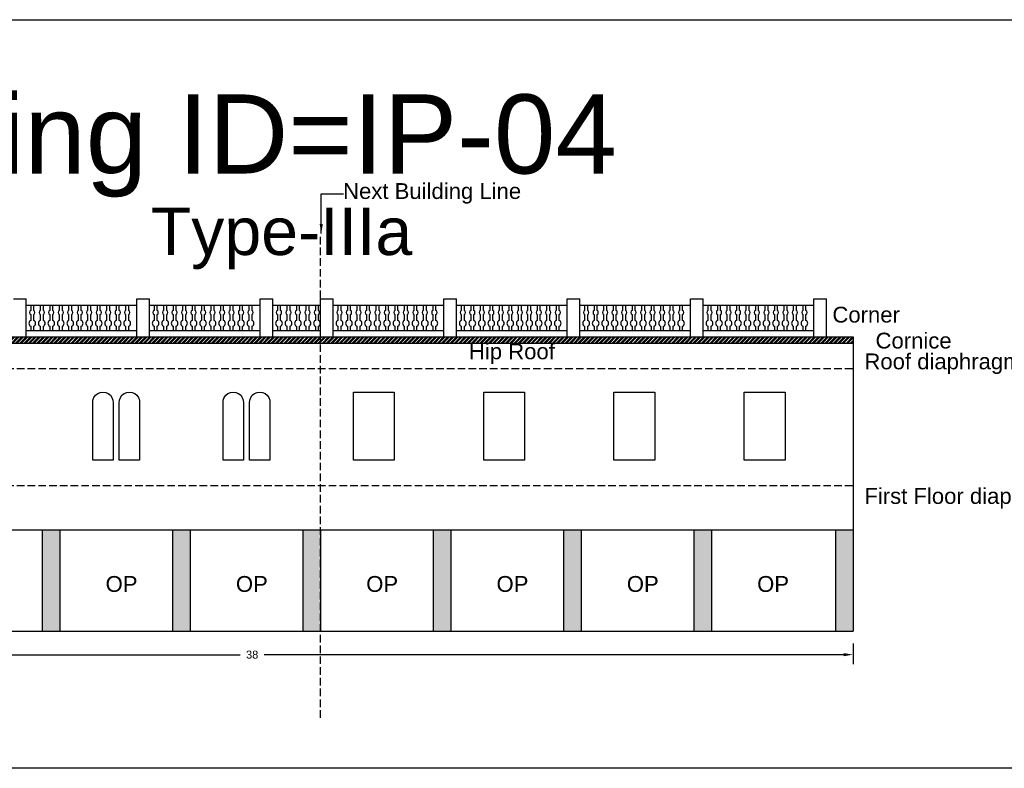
# Model space of a CAD drawing. Header units: metres. Extents: x 3416658 to 3417184, y -6712896 to -6712690.
# Tile 27 of 58: x 3416839 to 3416870, y -6712714 to -6712690. Entities that reach past the tile are written whole.
import ezdxf

# ---------------------------------------------------------------- set-up
doc = ezdxf.new("R2010")
doc.units = ezdxf.units.M
doc.linetypes.add('ACAD_ISO02W100', pattern=[15, 12, -3])
doc.layers.add('Dotted', color=7, linetype='ACAD_ISO02W100', plot=False)
doc.styles.get("Standard").update_dxf_attribs({"font": 'arial.ttf'})
doc.dimstyles.new('ISO-25', dxfattribs={"dimtxt": 0.25, "dimasz": 0.3, "dimexe": 0.3, "dimexo": 0.4, "dimgap": 0.2, "dimtad": 0, "dimdec": 1, "dimdsep": 46, "dimtxsty": 'Standard', "dimcen": 2.5, "dimadec": 0, "dimazin": 0, "dimtfac": 1, "dimtdec": 1, "dimtmove": 0, "dimatfit": 3, "dimfxl": 1, "dimarcsym": 0})

# ---------------------------------------------------------------- blocks, each defined once
blk = doc.blocks.new('*D27')
at = {"color": 0, "lineweight": -2, "transparency": 16777216}
for p, q in [((3416827.363, -6712709.8), (3416827.363, -6712710.448)), ((3416865.363, -6712709.8), (3416865.363, -6712710.448)), ((3416827.663, -6712710.148), (3416845.983, -6712710.148)), ((3416865.063, -6712710.148), (3416846.742, -6712710.148))]:
    blk.add_line(p, q, dxfattribs=at)
at = {"color": 0, "transparency": 16777216}
for points in [[(3416827.663, -6712710.098), (3416827.663, -6712710.198), (3416827.363, -6712710.148)], [(3416865.063, -6712710.098), (3416865.063, -6712710.198), (3416865.363, -6712710.148)]]:
    blk.add_solid(points, dxfattribs=at)
at = {"layer": 'Defpoints', "color": 0, "transparency": 16777216}
for p in [(3416827.363, -6712709.4), (3416865.363, -6712709.4), (3416865.363, -6712710.148)]:
    blk.add_point(p, dxfattribs=at)
at = {"color": 0, "transparency": 16777216, "insert": (3416846.363, -6712710.148), "char_height": 0.25, "attachment_point": 5}
blk.add_mtext('38', dxfattribs=at)

msp = doc.modelspace()

# ---------------------------------------------------------------- hatches: boundary and pattern name
h = msp.add_hatch()
h.set_pattern_fill('ANSI32', color=256, scale=0.01)
h.set_pattern_definition([(45, (24.05577, 0), (-0.067351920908, 0.067351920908), []), (45, (24.10067, 0), (-0.067351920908, 0.067351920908), [])])
h.paths.add_polyline_path([(3416865.363, -6712700.3), (3416865.363, -6712700.1), (3416827.363, -6712700.1), (3416827.363, -6712700.3)])
h = msp.add_hatch(color=256)
h.dxf.hatch_style = 1
h.paths.add_polyline_path([(3416832.044, -6712706.2), (3416831.485, -6712706.2), (3416831.485, -6712709.4), (3416832.044, -6712709.4)])
h.paths.add_polyline_path([(3416836.164, -6712706.2), (3416835.605, -6712706.2), (3416835.605, -6712709.4), (3416836.164, -6712709.4)])
h.paths.add_polyline_path([(3416840.284, -6712706.2), (3416839.725, -6712706.2), (3416839.725, -6712709.4), (3416840.284, -6712709.4)])
h.paths.add_polyline_path([(3416844.404, -6712706.2), (3416843.845, -6712706.2), (3416843.845, -6712709.4), (3416844.404, -6712709.4)])
h.paths.add_polyline_path([(3416848.524, -6712706.2), (3416847.965, -6712706.2), (3416847.965, -6712709.4), (3416848.524, -6712709.4)])
h.paths.add_polyline_path([(3416852.644, -6712706.2), (3416852.085, -6712706.2), (3416852.085, -6712709.4), (3416852.644, -6712709.4)])
h.paths.add_polyline_path([(3416856.764, -6712706.2), (3416856.205, -6712706.2), (3416856.205, -6712709.4), (3416856.764, -6712709.4)])
h.paths.add_polyline_path([(3416860.884, -6712706.2), (3416860.325, -6712706.2), (3416860.325, -6712709.4), (3416860.884, -6712709.4)])
h.paths.add_polyline_path([(3416865.363, -6712706.2), (3416864.803, -6712706.2), (3416864.803, -6712709.4), (3416865.363, -6712709.4)])

# ---------------------------------------------------------------- linework, layer by layer
msp.add_line((3416865.363, -6712700.1), (3416865.363, -6712709.4))
for points in [[(3416809.548, -6712690.082), (3416876.425, -6712690.082), (3416876.425, -6712713.738), (3416809.548, -6712713.738)], [(3416849.562, -6712701.848), (3416850.854, -6712701.848), (3416850.854, -6712704), (3416849.562, -6712704)], [(3416853.683, -6712701.848), (3416854.975, -6712701.848), (3416854.975, -6712704), (3416853.683, -6712704)], [(3416857.803, -6712701.848), (3416859.095, -6712701.848), (3416859.095, -6712704), (3416857.803, -6712704)], [(3416861.923, -6712701.848), (3416863.215, -6712701.848), (3416863.215, -6712704), (3416861.923, -6712704)]]:
    msp.add_lwpolyline(points, close=True)
for points in [[(3416838.813, -6712698.9), (3416839.213, -6712698.9)], [(3416839.213, -6712700.1), (3416839.213, -6712698.9)], [(3416839.213, -6712699.1), (3416842.713, -6712699.1)], [(3416842.713, -6712700.1), (3416842.713, -6712698.9)], [(3416842.713, -6712698.9), (3416843.113, -6712698.9)], [(3416843.113, -6712700.1), (3416843.113, -6712698.9)], [(3416843.113, -6712699.1), (3416846.613, -6712699.1)], [(3416846.613, -6712700.1), (3416846.613, -6712698.9)], [(3416846.613, -6712698.9), (3416847.013, -6712698.9)], [(3416847.013, -6712700.1), (3416847.013, -6712698.9)], [(3416847.013, -6712699.1), (3416848.526, -6712699.1)], [(3416848.526, -6712700.1), (3416848.526, -6712698.9)], [(3416848.526, -6712698.9), (3416848.926, -6712698.9)], [(3416848.926, -6712700.1), (3416848.926, -6712698.9)], [(3416848.926, -6712699.1), (3416852.426, -6712699.1)], [(3416848.926, -6712699.1), (3416850.513, -6712699.1)], [(3416852.426, -6712700.1), (3416852.426, -6712698.9)], [(3416852.426, -6712698.9), (3416852.826, -6712698.9)], [(3416852.826, -6712700.1), (3416852.826, -6712698.9)], [(3416852.826, -6712699.1), (3416856.326, -6712699.1)], [(3416856.326, -6712700.1), (3416856.326, -6712698.9)], [(3416856.326, -6712698.9), (3416856.726, -6712698.9)], [(3416856.726, -6712700.1), (3416856.726, -6712698.9)], [(3416856.726, -6712699.1), (3416860.226, -6712699.1)], [(3416860.226, -6712700.1), (3416860.226, -6712698.9)], [(3416860.226, -6712698.9), (3416860.626, -6712698.9)], [(3416860.626, -6712700.1), (3416860.626, -6712698.9)], [(3416860.626, -6712699.1), (3416864.126, -6712699.1)], [(3416864.126, -6712700.1), (3416864.126, -6712698.9)], [(3416864.126, -6712698.9), (3416864.526, -6712698.9)], [(3416864.526, -6712700.1), (3416864.526, -6712698.9)], [(3416839.213, -6712699.9), (3416842.713, -6712699.9)], [(3416843.113, -6712699.9), (3416846.613, -6712699.9)], [(3416847.013, -6712699.9), (3416848.526, -6712699.9)], [(3416848.926, -6712699.9), (3416852.426, -6712699.9)], [(3416848.926, -6712699.9), (3416850.513, -6712699.9)], [(3416852.826, -6712699.9), (3416856.326, -6712699.9)], [(3416856.726, -6712699.9), (3416860.226, -6712699.9)], [(3416860.626, -6712699.9), (3416864.126, -6712699.9)], [(3416827.363, -6712700.1), (3416865.363, -6712700.1)], [(3416827.363, -6712700.3), (3416865.363, -6712700.3)], [(3416849.562, -6712702.172), (3416849.562, -6712701.848)], [(3416827.363, -6712706.2), (3416865.363, -6712706.2)], [(3416839.725, -6712706.2), (3416839.725, -6712709.4)], [(3416840.284, -6712706.2), (3416840.284, -6712709.4)], [(3416843.845, -6712706.2), (3416843.845, -6712709.4)], [(3416844.404, -6712706.2), (3416844.404, -6712709.4)], [(3416847.965, -6712706.2), (3416847.965, -6712709.4)], [(3416848.524, -6712706.2), (3416848.524, -6712709.4)], [(3416852.085, -6712706.2), (3416852.085, -6712709.4)], [(3416852.644, -6712706.2), (3416852.644, -6712709.4)], [(3416856.205, -6712706.2), (3416856.205, -6712709.4)], [(3416856.764, -6712706.2), (3416856.764, -6712709.4)], [(3416860.325, -6712706.2), (3416860.325, -6712709.4)], [(3416860.884, -6712706.2), (3416860.884, -6712709.4)], [(3416864.803, -6712706.2), (3416864.803, -6712709.4)], [(3416865.363, -6712706.2), (3416865.363, -6712709.4)], [(3416827.363, -6712709.4), (3416865.363, -6712709.4)]]:
    msp.add_lwpolyline(points)
for points in [[(3416839.361, -6712699.1), (3416839.361, -6712699.268, 0.504557), (3416839.361, -6712699.403), (3416839.361, -6712699.583, 0.59952), (3416839.361, -6712699.77), (3416839.361, -6712699.9)], [(3416839.461, -6712699.9), (3416839.461, -6712699.77, 0.59952), (3416839.461, -6712699.583), (3416839.461, -6712699.403, 0.504557), (3416839.461, -6712699.268), (3416839.461, -6712699.1)], [(3416839.661, -6712699.1), (3416839.661, -6712699.268, 0.504557), (3416839.661, -6712699.403), (3416839.661, -6712699.583, 0.59952), (3416839.661, -6712699.77), (3416839.661, -6712699.9)], [(3416839.761, -6712699.9), (3416839.761, -6712699.77, 0.59952), (3416839.761, -6712699.583), (3416839.761, -6712699.403, 0.504557), (3416839.761, -6712699.268), (3416839.761, -6712699.1)], [(3416839.961, -6712699.1), (3416839.961, -6712699.268, 0.504557), (3416839.961, -6712699.403), (3416839.961, -6712699.583, 0.59952), (3416839.961, -6712699.77), (3416839.961, -6712699.9)], [(3416840.061, -6712699.9), (3416840.061, -6712699.77, 0.59952), (3416840.061, -6712699.583), (3416840.061, -6712699.403, 0.504557), (3416840.061, -6712699.268), (3416840.061, -6712699.1)], [(3416840.261, -6712699.1), (3416840.261, -6712699.268, 0.504557), (3416840.261, -6712699.403), (3416840.261, -6712699.583, 0.59952), (3416840.261, -6712699.77), (3416840.261, -6712699.9)], [(3416840.361, -6712699.9), (3416840.361, -6712699.77, 0.59952), (3416840.361, -6712699.583), (3416840.361, -6712699.403, 0.504557), (3416840.361, -6712699.268), (3416840.361, -6712699.1)], [(3416840.561, -6712699.1), (3416840.561, -6712699.268, 0.504557), (3416840.561, -6712699.403), (3416840.561, -6712699.583, 0.59952), (3416840.561, -6712699.77), (3416840.561, -6712699.9)], [(3416840.661, -6712699.9), (3416840.661, -6712699.77, 0.59952), (3416840.661, -6712699.583), (3416840.661, -6712699.403, 0.504557), (3416840.661, -6712699.268), (3416840.661, -6712699.1)], [(3416840.861, -6712699.1), (3416840.861, -6712699.268, 0.504557), (3416840.861, -6712699.403), (3416840.861, -6712699.583, 0.59952), (3416840.861, -6712699.77), (3416840.861, -6712699.9)], [(3416840.961, -6712699.9), (3416840.961, -6712699.77, 0.59952), (3416840.961, -6712699.583), (3416840.961, -6712699.403, 0.504557), (3416840.961, -6712699.268), (3416840.961, -6712699.1)], [(3416841.161, -6712699.1), (3416841.161, -6712699.268, 0.504557), (3416841.161, -6712699.403), (3416841.161, -6712699.583, 0.59952), (3416841.161, -6712699.77), (3416841.161, -6712699.9)], [(3416841.261, -6712699.9), (3416841.261, -6712699.77, 0.59952), (3416841.261, -6712699.583), (3416841.261, -6712699.403, 0.504557), (3416841.261, -6712699.268), (3416841.261, -6712699.1)], [(3416841.461, -6712699.1), (3416841.461, -6712699.268, 0.504557), (3416841.461, -6712699.403), (3416841.461, -6712699.583, 0.59952), (3416841.461, -6712699.77), (3416841.461, -6712699.9)], [(3416841.561, -6712699.9), (3416841.561, -6712699.77, 0.59952), (3416841.561, -6712699.583), (3416841.561, -6712699.403, 0.504557), (3416841.561, -6712699.268), (3416841.561, -6712699.1)], [(3416841.761, -6712699.1), (3416841.761, -6712699.268, 0.504557), (3416841.761, -6712699.403), (3416841.761, -6712699.583, 0.59952), (3416841.761, -6712699.77), (3416841.761, -6712699.9)], [(3416841.861, -6712699.9), (3416841.861, -6712699.77, 0.59952), (3416841.861, -6712699.583), (3416841.861, -6712699.403, 0.504557), (3416841.861, -6712699.268), (3416841.861, -6712699.1)], [(3416842.061, -6712699.1), (3416842.061, -6712699.268, 0.504557), (3416842.061, -6712699.403), (3416842.061, -6712699.583, 0.59952), (3416842.061, -6712699.77), (3416842.061, -6712699.9)], [(3416842.161, -6712699.9), (3416842.161, -6712699.77, 0.59952), (3416842.161, -6712699.583), (3416842.161, -6712699.403, 0.504557), (3416842.161, -6712699.268), (3416842.161, -6712699.1)], [(3416842.361, -6712699.1), (3416842.361, -6712699.268, 0.504557), (3416842.361, -6712699.403), (3416842.361, -6712699.583, 0.59952), (3416842.361, -6712699.77), (3416842.361, -6712699.9)], [(3416842.461, -6712699.9), (3416842.461, -6712699.77, 0.59952), (3416842.461, -6712699.583), (3416842.461, -6712699.403, 0.504557), (3416842.461, -6712699.268), (3416842.461, -6712699.1)], [(3416843.261, -6712699.1), (3416843.261, -6712699.268, 0.504557), (3416843.261, -6712699.403), (3416843.261, -6712699.583, 0.59952), (3416843.261, -6712699.77), (3416843.261, -6712699.9)], [(3416843.361, -6712699.9), (3416843.361, -6712699.77, 0.59952), (3416843.361, -6712699.583), (3416843.361, -6712699.403, 0.504557), (3416843.361, -6712699.268), (3416843.361, -6712699.1)], [(3416843.561, -6712699.1), (3416843.561, -6712699.268, 0.504557), (3416843.561, -6712699.403), (3416843.561, -6712699.583, 0.59952), (3416843.561, -6712699.77), (3416843.561, -6712699.9)], [(3416843.661, -6712699.9), (3416843.661, -6712699.77, 0.59952), (3416843.661, -6712699.583), (3416843.661, -6712699.403, 0.504557), (3416843.661, -6712699.268), (3416843.661, -6712699.1)], [(3416843.861, -6712699.1), (3416843.861, -6712699.268, 0.504557), (3416843.861, -6712699.403), (3416843.861, -6712699.583, 0.59952), (3416843.861, -6712699.77), (3416843.861, -6712699.9)], [(3416843.961, -6712699.9), (3416843.961, -6712699.77, 0.59952), (3416843.961, -6712699.583), (3416843.961, -6712699.403, 0.504557), (3416843.961, -6712699.268), (3416843.961, -6712699.1)], [(3416844.161, -6712699.1), (3416844.161, -6712699.268, 0.504557), (3416844.161, -6712699.403), (3416844.161, -6712699.583, 0.59952), (3416844.161, -6712699.77), (3416844.161, -6712699.9)], [(3416844.261, -6712699.9), (3416844.261, -6712699.77, 0.59952), (3416844.261, -6712699.583), (3416844.261, -6712699.403, 0.504557), (3416844.261, -6712699.268), (3416844.261, -6712699.1)], [(3416844.461, -6712699.1), (3416844.461, -6712699.268, 0.504557), (3416844.461, -6712699.403), (3416844.461, -6712699.583, 0.59952), (3416844.461, -6712699.77), (3416844.461, -6712699.9)], [(3416844.561, -6712699.9), (3416844.561, -6712699.77, 0.59952), (3416844.561, -6712699.583), (3416844.561, -6712699.403, 0.504557), (3416844.561, -6712699.268), (3416844.561, -6712699.1)], [(3416844.761, -6712699.1), (3416844.761, -6712699.268, 0.504557), (3416844.761, -6712699.403), (3416844.761, -6712699.583, 0.59952), (3416844.761, -6712699.77), (3416844.761, -6712699.9)], [(3416844.861, -6712699.9), (3416844.861, -6712699.77, 0.59952), (3416844.861, -6712699.583), (3416844.861, -6712699.403, 0.504557), (3416844.861, -6712699.268), (3416844.861, -6712699.1)], [(3416845.061, -6712699.1), (3416845.061, -6712699.268, 0.504557), (3416845.061, -6712699.403), (3416845.061, -6712699.583, 0.59952), (3416845.061, -6712699.77), (3416845.061, -6712699.9)], [(3416845.161, -6712699.9), (3416845.161, -6712699.77, 0.59952), (3416845.161, -6712699.583), (3416845.161, -6712699.403, 0.504557), (3416845.161, -6712699.268), (3416845.161, -6712699.1)], [(3416845.361, -6712699.1), (3416845.361, -6712699.268, 0.504557), (3416845.361, -6712699.403), (3416845.361, -6712699.583, 0.59952), (3416845.361, -6712699.77), (3416845.361, -6712699.9)], [(3416845.461, -6712699.9), (3416845.461, -6712699.77, 0.59952), (3416845.461, -6712699.583), (3416845.461, -6712699.403, 0.504557), (3416845.461, -6712699.268), (3416845.461, -6712699.1)], [(3416845.661, -6712699.1), (3416845.661, -6712699.268, 0.504557), (3416845.661, -6712699.403), (3416845.661, -6712699.583, 0.59952), (3416845.661, -6712699.77), (3416845.661, -6712699.9)], [(3416845.761, -6712699.9), (3416845.761, -6712699.77, 0.59952), (3416845.761, -6712699.583), (3416845.761, -6712699.403, 0.504557), (3416845.761, -6712699.268), (3416845.761, -6712699.1)], [(3416845.961, -6712699.1), (3416845.961, -6712699.268, 0.504557), (3416845.961, -6712699.403), (3416845.961, -6712699.583, 0.59952), (3416845.961, -6712699.77), (3416845.961, -6712699.9)], [(3416846.061, -6712699.9), (3416846.061, -6712699.77, 0.59952), (3416846.061, -6712699.583), (3416846.061, -6712699.403, 0.504557), (3416846.061, -6712699.268), (3416846.061, -6712699.1)], [(3416846.261, -6712699.1), (3416846.261, -6712699.268, 0.504557), (3416846.261, -6712699.403), (3416846.261, -6712699.583, 0.59952), (3416846.261, -6712699.77), (3416846.261, -6712699.9)], [(3416846.361, -6712699.9), (3416846.361, -6712699.77, 0.59952), (3416846.361, -6712699.583), (3416846.361, -6712699.403, 0.504557), (3416846.361, -6712699.268), (3416846.361, -6712699.1)], [(3416847.161, -6712699.1), (3416847.161, -6712699.268, 0.504557), (3416847.161, -6712699.403), (3416847.161, -6712699.583, 0.59952), (3416847.161, -6712699.77), (3416847.161, -6712699.9)], [(3416847.261, -6712699.9), (3416847.261, -6712699.77, 0.59952), (3416847.261, -6712699.583), (3416847.261, -6712699.403, 0.504557), (3416847.261, -6712699.268), (3416847.261, -6712699.1)], [(3416847.461, -6712699.1), (3416847.461, -6712699.268, 0.504557), (3416847.461, -6712699.403), (3416847.461, -6712699.583, 0.59952), (3416847.461, -6712699.77), (3416847.461, -6712699.9)], [(3416847.561, -6712699.9), (3416847.561, -6712699.77, 0.59952), (3416847.561, -6712699.583), (3416847.561, -6712699.403, 0.504557), (3416847.561, -6712699.268), (3416847.561, -6712699.1)], [(3416847.761, -6712699.1), (3416847.761, -6712699.268, 0.504557), (3416847.761, -6712699.403), (3416847.761, -6712699.583, 0.59952), (3416847.761, -6712699.77), (3416847.761, -6712699.9)], [(3416847.861, -6712699.9), (3416847.861, -6712699.77, 0.59952), (3416847.861, -6712699.583), (3416847.861, -6712699.403, 0.504557), (3416847.861, -6712699.268), (3416847.861, -6712699.1)], [(3416848.061, -6712699.1), (3416848.061, -6712699.268, 0.504557), (3416848.061, -6712699.403), (3416848.061, -6712699.583, 0.59952), (3416848.061, -6712699.77), (3416848.061, -6712699.9)], [(3416848.161, -6712699.9), (3416848.161, -6712699.77, 0.59952), (3416848.161, -6712699.583), (3416848.161, -6712699.403, 0.504557), (3416848.161, -6712699.268), (3416848.161, -6712699.1)], [(3416848.361, -6712699.1), (3416848.361, -6712699.268, 0.504557), (3416848.361, -6712699.403), (3416848.361, -6712699.583, 0.59952), (3416848.361, -6712699.77), (3416848.361, -6712699.9)], [(3416848.461, -6712699.9), (3416848.461, -6712699.77, 0.59952), (3416848.461, -6712699.583), (3416848.461, -6712699.403, 0.504557), (3416848.461, -6712699.268), (3416848.461, -6712699.1)], [(3416849.074, -6712699.1), (3416849.074, -6712699.268, 0.504557), (3416849.074, -6712699.403), (3416849.074, -6712699.583, 0.59952), (3416849.074, -6712699.77), (3416849.074, -6712699.9)], [(3416849.174, -6712699.9), (3416849.174, -6712699.77, 0.59952), (3416849.174, -6712699.583), (3416849.174, -6712699.403, 0.504557), (3416849.174, -6712699.268), (3416849.174, -6712699.1)], [(3416849.374, -6712699.1), (3416849.374, -6712699.268, 0.504557), (3416849.374, -6712699.403), (3416849.374, -6712699.583, 0.59952), (3416849.374, -6712699.77), (3416849.374, -6712699.9)], [(3416849.474, -6712699.9), (3416849.474, -6712699.77, 0.59952), (3416849.474, -6712699.583), (3416849.474, -6712699.403, 0.504557), (3416849.474, -6712699.268), (3416849.474, -6712699.1)], [(3416849.674, -6712699.1), (3416849.674, -6712699.268, 0.504557), (3416849.674, -6712699.403), (3416849.674, -6712699.583, 0.59952), (3416849.674, -6712699.77), (3416849.674, -6712699.9)], [(3416849.774, -6712699.9), (3416849.774, -6712699.77, 0.59952), (3416849.774, -6712699.583), (3416849.774, -6712699.403, 0.504557), (3416849.774, -6712699.268), (3416849.774, -6712699.1)], [(3416849.974, -6712699.1), (3416849.974, -6712699.268, 0.504557), (3416849.974, -6712699.403), (3416849.974, -6712699.583, 0.59952), (3416849.974, -6712699.77), (3416849.974, -6712699.9)], [(3416850.074, -6712699.9), (3416850.074, -6712699.77, 0.59952), (3416850.074, -6712699.583), (3416850.074, -6712699.403, 0.504557), (3416850.074, -6712699.268), (3416850.074, -6712699.1)], [(3416850.274, -6712699.1), (3416850.274, -6712699.268, 0.504557), (3416850.274, -6712699.403), (3416850.274, -6712699.583, 0.59952), (3416850.274, -6712699.77), (3416850.274, -6712699.9)], [(3416850.374, -6712699.9), (3416850.374, -6712699.77, 0.59952), (3416850.374, -6712699.583), (3416850.374, -6712699.403, 0.504557), (3416850.374, -6712699.268), (3416850.374, -6712699.1)], [(3416850.574, -6712699.1), (3416850.574, -6712699.268, 0.504557), (3416850.574, -6712699.403), (3416850.574, -6712699.583, 0.59952), (3416850.574, -6712699.77), (3416850.574, -6712699.9)], [(3416850.674, -6712699.9), (3416850.674, -6712699.77, 0.59952), (3416850.674, -6712699.583), (3416850.674, -6712699.403, 0.504557), (3416850.674, -6712699.268), (3416850.674, -6712699.1)], [(3416850.874, -6712699.1), (3416850.874, -6712699.268, 0.504557), (3416850.874, -6712699.403), (3416850.874, -6712699.583, 0.59952), (3416850.874, -6712699.77), (3416850.874, -6712699.9)], [(3416850.974, -6712699.9), (3416850.974, -6712699.77, 0.59952), (3416850.974, -6712699.583), (3416850.974, -6712699.403, 0.504557), (3416850.974, -6712699.268), (3416850.974, -6712699.1)], [(3416851.174, -6712699.1), (3416851.174, -6712699.268, 0.504557), (3416851.174, -6712699.403), (3416851.174, -6712699.583, 0.59952), (3416851.174, -6712699.77), (3416851.174, -6712699.9)], [(3416851.274, -6712699.9), (3416851.274, -6712699.77, 0.59952), (3416851.274, -6712699.583), (3416851.274, -6712699.403, 0.504557), (3416851.274, -6712699.268), (3416851.274, -6712699.1)], [(3416851.474, -6712699.1), (3416851.474, -6712699.268, 0.504557), (3416851.474, -6712699.403), (3416851.474, -6712699.583, 0.59952), (3416851.474, -6712699.77), (3416851.474, -6712699.9)], [(3416851.574, -6712699.9), (3416851.574, -6712699.77, 0.59952), (3416851.574, -6712699.583), (3416851.574, -6712699.403, 0.504557), (3416851.574, -6712699.268), (3416851.574, -6712699.1)], [(3416851.774, -6712699.1), (3416851.774, -6712699.268, 0.504557), (3416851.774, -6712699.403), (3416851.774, -6712699.583, 0.59952), (3416851.774, -6712699.77), (3416851.774, -6712699.9)], [(3416851.874, -6712699.9), (3416851.874, -6712699.77, 0.59952), (3416851.874, -6712699.583), (3416851.874, -6712699.403, 0.504557), (3416851.874, -6712699.268), (3416851.874, -6712699.1)], [(3416852.074, -6712699.1), (3416852.074, -6712699.268, 0.504557), (3416852.074, -6712699.403), (3416852.074, -6712699.583, 0.59952), (3416852.074, -6712699.77), (3416852.074, -6712699.9)], [(3416852.174, -6712699.9), (3416852.174, -6712699.77, 0.59952), (3416852.174, -6712699.583), (3416852.174, -6712699.403, 0.504557), (3416852.174, -6712699.268), (3416852.174, -6712699.1)], [(3416852.974, -6712699.1), (3416852.974, -6712699.268, 0.504557), (3416852.974, -6712699.403), (3416852.974, -6712699.583, 0.59952), (3416852.974, -6712699.77), (3416852.974, -6712699.9)], [(3416853.074, -6712699.9), (3416853.074, -6712699.77, 0.59952), (3416853.074, -6712699.583), (3416853.074, -6712699.403, 0.504557), (3416853.074, -6712699.268), (3416853.074, -6712699.1)], [(3416853.274, -6712699.1), (3416853.274, -6712699.268, 0.504557), (3416853.274, -6712699.403), (3416853.274, -6712699.583, 0.59952), (3416853.274, -6712699.77), (3416853.274, -6712699.9)], [(3416853.374, -6712699.9), (3416853.374, -6712699.77, 0.59952), (3416853.374, -6712699.583), (3416853.374, -6712699.403, 0.504557), (3416853.374, -6712699.268), (3416853.374, -6712699.1)], [(3416853.574, -6712699.1), (3416853.574, -6712699.268, 0.504557), (3416853.574, -6712699.403), (3416853.574, -6712699.583, 0.59952), (3416853.574, -6712699.77), (3416853.574, -6712699.9)], [(3416853.674, -6712699.9), (3416853.674, -6712699.77, 0.59952), (3416853.674, -6712699.583), (3416853.674, -6712699.403, 0.504557), (3416853.674, -6712699.268), (3416853.674, -6712699.1)], [(3416853.874, -6712699.1), (3416853.874, -6712699.268, 0.504557), (3416853.874, -6712699.403), (3416853.874, -6712699.583, 0.59952), (3416853.874, -6712699.77), (3416853.874, -6712699.9)], [(3416853.974, -6712699.9), (3416853.974, -6712699.77, 0.59952), (3416853.974, -6712699.583), (3416853.974, -6712699.403, 0.504557), (3416853.974, -6712699.268), (3416853.974, -6712699.1)], [(3416854.174, -6712699.1), (3416854.174, -6712699.268, 0.504557), (3416854.174, -6712699.403), (3416854.174, -6712699.583, 0.59952), (3416854.174, -6712699.77), (3416854.174, -6712699.9)], [(3416854.274, -6712699.9), (3416854.274, -6712699.77, 0.59952), (3416854.274, -6712699.583), (3416854.274, -6712699.403, 0.504557), (3416854.274, -6712699.268), (3416854.274, -6712699.1)], [(3416854.474, -6712699.1), (3416854.474, -6712699.268, 0.504557), (3416854.474, -6712699.403), (3416854.474, -6712699.583, 0.59952), (3416854.474, -6712699.77), (3416854.474, -6712699.9)], [(3416854.574, -6712699.9), (3416854.574, -6712699.77, 0.59952), (3416854.574, -6712699.583), (3416854.574, -6712699.403, 0.504557), (3416854.574, -6712699.268), (3416854.574, -6712699.1)], [(3416854.774, -6712699.1), (3416854.774, -6712699.268, 0.504557), (3416854.774, -6712699.403), (3416854.774, -6712699.583, 0.59952), (3416854.774, -6712699.77), (3416854.774, -6712699.9)], [(3416854.874, -6712699.9), (3416854.874, -6712699.77, 0.59952), (3416854.874, -6712699.583), (3416854.874, -6712699.403, 0.504557), (3416854.874, -6712699.268), (3416854.874, -6712699.1)], [(3416855.074, -6712699.1), (3416855.074, -6712699.268, 0.504557), (3416855.074, -6712699.403), (3416855.074, -6712699.583, 0.59952), (3416855.074, -6712699.77), (3416855.074, -6712699.9)], [(3416855.174, -6712699.9), (3416855.174, -6712699.77, 0.59952), (3416855.174, -6712699.583), (3416855.174, -6712699.403, 0.504557), (3416855.174, -6712699.268), (3416855.174, -6712699.1)], [(3416855.374, -6712699.1), (3416855.374, -6712699.268, 0.504557), (3416855.374, -6712699.403), (3416855.374, -6712699.583, 0.59952), (3416855.374, -6712699.77), (3416855.374, -6712699.9)], [(3416855.474, -6712699.9), (3416855.474, -6712699.77, 0.59952), (3416855.474, -6712699.583), (3416855.474, -6712699.403, 0.504557), (3416855.474, -6712699.268), (3416855.474, -6712699.1)], [(3416855.674, -6712699.1), (3416855.674, -6712699.268, 0.504557), (3416855.674, -6712699.403), (3416855.674, -6712699.583, 0.59952), (3416855.674, -6712699.77), (3416855.674, -6712699.9)], [(3416855.774, -6712699.9), (3416855.774, -6712699.77, 0.59952), (3416855.774, -6712699.583), (3416855.774, -6712699.403, 0.504557), (3416855.774, -6712699.268), (3416855.774, -6712699.1)], [(3416855.974, -6712699.1), (3416855.974, -6712699.268, 0.504557), (3416855.974, -6712699.403), (3416855.974, -6712699.583, 0.59952), (3416855.974, -6712699.77), (3416855.974, -6712699.9)], [(3416856.074, -6712699.9), (3416856.074, -6712699.77, 0.59952), (3416856.074, -6712699.583), (3416856.074, -6712699.403, 0.504557), (3416856.074, -6712699.268), (3416856.074, -6712699.1)], [(3416856.874, -6712699.1), (3416856.874, -6712699.268, 0.504557), (3416856.874, -6712699.403), (3416856.874, -6712699.583, 0.59952), (3416856.874, -6712699.77), (3416856.874, -6712699.9)], [(3416856.974, -6712699.9), (3416856.974, -6712699.77, 0.59952), (3416856.974, -6712699.583), (3416856.974, -6712699.403, 0.504557), (3416856.974, -6712699.268), (3416856.974, -6712699.1)], [(3416857.174, -6712699.1), (3416857.174, -6712699.268, 0.504557), (3416857.174, -6712699.403), (3416857.174, -6712699.583, 0.59952), (3416857.174, -6712699.77), (3416857.174, -6712699.9)], [(3416857.274, -6712699.9), (3416857.274, -6712699.77, 0.59952), (3416857.274, -6712699.583), (3416857.274, -6712699.403, 0.504557), (3416857.274, -6712699.268), (3416857.274, -6712699.1)], [(3416857.474, -6712699.1), (3416857.474, -6712699.268, 0.504557), (3416857.474, -6712699.403), (3416857.474, -6712699.583, 0.59952), (3416857.474, -6712699.77), (3416857.474, -6712699.9)], [(3416857.574, -6712699.9), (3416857.574, -6712699.77, 0.59952), (3416857.574, -6712699.583), (3416857.574, -6712699.403, 0.504557), (3416857.574, -6712699.268), (3416857.574, -6712699.1)], [(3416857.774, -6712699.1), (3416857.774, -6712699.268, 0.504557), (3416857.774, -6712699.403), (3416857.774, -6712699.583, 0.59952), (3416857.774, -6712699.77), (3416857.774, -6712699.9)], [(3416857.874, -6712699.9), (3416857.874, -6712699.77, 0.59952), (3416857.874, -6712699.583), (3416857.874, -6712699.403, 0.504557), (3416857.874, -6712699.268), (3416857.874, -6712699.1)], [(3416858.074, -6712699.1), (3416858.074, -6712699.268, 0.504557), (3416858.074, -6712699.403), (3416858.074, -6712699.583, 0.59952), (3416858.074, -6712699.77), (3416858.074, -6712699.9)], [(3416858.174, -6712699.9), (3416858.174, -6712699.77, 0.59952), (3416858.174, -6712699.583), (3416858.174, -6712699.403, 0.504557), (3416858.174, -6712699.268), (3416858.174, -6712699.1)], [(3416858.374, -6712699.1), (3416858.374, -6712699.268, 0.504557), (3416858.374, -6712699.403), (3416858.374, -6712699.583, 0.59952), (3416858.374, -6712699.77), (3416858.374, -6712699.9)], [(3416858.474, -6712699.9), (3416858.474, -6712699.77, 0.59952), (3416858.474, -6712699.583), (3416858.474, -6712699.403, 0.504557), (3416858.474, -6712699.268), (3416858.474, -6712699.1)], [(3416858.674, -6712699.1), (3416858.674, -6712699.268, 0.504557), (3416858.674, -6712699.403), (3416858.674, -6712699.583, 0.59952), (3416858.674, -6712699.77), (3416858.674, -6712699.9)], [(3416858.774, -6712699.9), (3416858.774, -6712699.77, 0.59952), (3416858.774, -6712699.583), (3416858.774, -6712699.403, 0.504557), (3416858.774, -6712699.268), (3416858.774, -6712699.1)], [(3416858.974, -6712699.1), (3416858.974, -6712699.268, 0.504557), (3416858.974, -6712699.403), (3416858.974, -6712699.583, 0.59952), (3416858.974, -6712699.77), (3416858.974, -6712699.9)], [(3416859.074, -6712699.9), (3416859.074, -6712699.77, 0.59952), (3416859.074, -6712699.583), (3416859.074, -6712699.403, 0.504557), (3416859.074, -6712699.268), (3416859.074, -6712699.1)], [(3416859.274, -6712699.1), (3416859.274, -6712699.268, 0.504557), (3416859.274, -6712699.403), (3416859.274, -6712699.583, 0.59952), (3416859.274, -6712699.77), (3416859.274, -6712699.9)], [(3416859.374, -6712699.9), (3416859.374, -6712699.77, 0.59952), (3416859.374, -6712699.583), (3416859.374, -6712699.403, 0.504557), (3416859.374, -6712699.268), (3416859.374, -6712699.1)], [(3416859.574, -6712699.1), (3416859.574, -6712699.268, 0.504557), (3416859.574, -6712699.403), (3416859.574, -6712699.583, 0.59952), (3416859.574, -6712699.77), (3416859.574, -6712699.9)], [(3416859.674, -6712699.9), (3416859.674, -6712699.77, 0.59952), (3416859.674, -6712699.583), (3416859.674, -6712699.403, 0.504557), (3416859.674, -6712699.268), (3416859.674, -6712699.1)], [(3416859.874, -6712699.1), (3416859.874, -6712699.268, 0.504557), (3416859.874, -6712699.403), (3416859.874, -6712699.583, 0.59952), (3416859.874, -6712699.77), (3416859.874, -6712699.9)], [(3416859.974, -6712699.9), (3416859.974, -6712699.77, 0.59952), (3416859.974, -6712699.583), (3416859.974, -6712699.403, 0.504557), (3416859.974, -6712699.268), (3416859.974, -6712699.1)], [(3416860.774, -6712699.1), (3416860.774, -6712699.268, 0.504557), (3416860.774, -6712699.403), (3416860.774, -6712699.583, 0.59952), (3416860.774, -6712699.77), (3416860.774, -6712699.9)], [(3416860.874, -6712699.9), (3416860.874, -6712699.77, 0.59952), (3416860.874, -6712699.583), (3416860.874, -6712699.403, 0.504557), (3416860.874, -6712699.268), (3416860.874, -6712699.1)], [(3416861.074, -6712699.1), (3416861.074, -6712699.268, 0.504557), (3416861.074, -6712699.403), (3416861.074, -6712699.583, 0.59952), (3416861.074, -6712699.77), (3416861.074, -6712699.9)], [(3416861.174, -6712699.9), (3416861.174, -6712699.77, 0.59952), (3416861.174, -6712699.583), (3416861.174, -6712699.403, 0.504557), (3416861.174, -6712699.268), (3416861.174, -6712699.1)], [(3416861.374, -6712699.1), (3416861.374, -6712699.268, 0.504557), (3416861.374, -6712699.403), (3416861.374, -6712699.583, 0.59952), (3416861.374, -6712699.77), (3416861.374, -6712699.9)], [(3416861.474, -6712699.9), (3416861.474, -6712699.77, 0.59952), (3416861.474, -6712699.583), (3416861.474, -6712699.403, 0.504557), (3416861.474, -6712699.268), (3416861.474, -6712699.1)], [(3416861.674, -6712699.1), (3416861.674, -6712699.268, 0.504557), (3416861.674, -6712699.403), (3416861.674, -6712699.583, 0.59952), (3416861.674, -6712699.77), (3416861.674, -6712699.9)], [(3416861.774, -6712699.9), (3416861.774, -6712699.77, 0.59952), (3416861.774, -6712699.583), (3416861.774, -6712699.403, 0.504557), (3416861.774, -6712699.268), (3416861.774, -6712699.1)], [(3416861.974, -6712699.1), (3416861.974, -6712699.268, 0.504557), (3416861.974, -6712699.403), (3416861.974, -6712699.583, 0.59952), (3416861.974, -6712699.77), (3416861.974, -6712699.9)], [(3416862.074, -6712699.9), (3416862.074, -6712699.77, 0.59952), (3416862.074, -6712699.583), (3416862.074, -6712699.403, 0.504557), (3416862.074, -6712699.268), (3416862.074, -6712699.1)], [(3416862.274, -6712699.1), (3416862.274, -6712699.268, 0.504557), (3416862.274, -6712699.403), (3416862.274, -6712699.583, 0.59952), (3416862.274, -6712699.77), (3416862.274, -6712699.9)], [(3416862.374, -6712699.9), (3416862.374, -6712699.77, 0.59952), (3416862.374, -6712699.583), (3416862.374, -6712699.403, 0.504557), (3416862.374, -6712699.268), (3416862.374, -6712699.1)], [(3416862.574, -6712699.1), (3416862.574, -6712699.268, 0.504557), (3416862.574, -6712699.403), (3416862.574, -6712699.583, 0.59952), (3416862.574, -6712699.77), (3416862.574, -6712699.9)], [(3416862.674, -6712699.9), (3416862.674, -6712699.77, 0.59952), (3416862.674, -6712699.583), (3416862.674, -6712699.403, 0.504557), (3416862.674, -6712699.268), (3416862.674, -6712699.1)], [(3416862.874, -6712699.1), (3416862.874, -6712699.268, 0.504557), (3416862.874, -6712699.403), (3416862.874, -6712699.583, 0.59952), (3416862.874, -6712699.77), (3416862.874, -6712699.9)], [(3416862.974, -6712699.9), (3416862.974, -6712699.77, 0.59952), (3416862.974, -6712699.583), (3416862.974, -6712699.403, 0.504557), (3416862.974, -6712699.268), (3416862.974, -6712699.1)], [(3416863.174, -6712699.1), (3416863.174, -6712699.268, 0.504557), (3416863.174, -6712699.403), (3416863.174, -6712699.583, 0.59952), (3416863.174, -6712699.77), (3416863.174, -6712699.9)], [(3416863.274, -6712699.9), (3416863.274, -6712699.77, 0.59952), (3416863.274, -6712699.583), (3416863.274, -6712699.403, 0.504557), (3416863.274, -6712699.268), (3416863.274, -6712699.1)], [(3416863.474, -6712699.1), (3416863.474, -6712699.268, 0.504557), (3416863.474, -6712699.403), (3416863.474, -6712699.583, 0.59952), (3416863.474, -6712699.77), (3416863.474, -6712699.9)], [(3416863.574, -6712699.9), (3416863.574, -6712699.77, 0.59952), (3416863.574, -6712699.583), (3416863.574, -6712699.403, 0.504557), (3416863.574, -6712699.268), (3416863.574, -6712699.1)], [(3416863.774, -6712699.1), (3416863.774, -6712699.268, 0.504557), (3416863.774, -6712699.403), (3416863.774, -6712699.583, 0.59952), (3416863.774, -6712699.77), (3416863.774, -6712699.9)], [(3416863.874, -6712699.9), (3416863.874, -6712699.77, 0.59952), (3416863.874, -6712699.583), (3416863.874, -6712699.403, 0.504557), (3416863.874, -6712699.268), (3416863.874, -6712699.1)], [(3416841.968, -6712704), (3416841.323, -6712704), (3416841.323, -6712702.19, -1.057872), (3416841.968, -6712702.19), (3416841.968, -6712704)], [(3416842.806, -6712704), (3416842.16, -6712704), (3416842.16, -6712702.19, -1.057872), (3416842.806, -6712702.19), (3416842.806, -6712704)], [(3416846.088, -6712704), (3416845.443, -6712704), (3416845.443, -6712702.19, -1.057872), (3416846.088, -6712702.19), (3416846.088, -6712704)], [(3416846.926, -6712704), (3416846.28, -6712704), (3416846.28, -6712702.19, -1.057872), (3416846.926, -6712702.19), (3416846.926, -6712704)]]:
    msp.add_lwpolyline(points, format="xyb")
at = {"layer": 'Dotted', "ltscale": 0.02}
for points in [[(3416848.526, -6712712.142), (3416848.526, -6712696.895)], [(3416827.363, -6712701.1), (3416865.363, -6712701.1)], [(3416827.363, -6712704.8), (3416865.363, -6712704.8)]]:
    msp.add_lwpolyline(points, dxfattribs=at)

# ---------------------------------------------------------------- texts
for s, heights, insert, char_height, attachment_point in [('Building ID=IP-04', [0.517], (3416830.619, -6712692.443), 2.5, 1), ('Next Building Line', [0], (3416854.868, -6712695.247), 0.5, 3), ('Type-IIIa  ', [0.517], (3416843.157, -6712696.018), 1.5, 1), ('Corner', [0], (3416864.709, -6712699.153), 0.5, 1), ('Cornice', [0], (3416866.073, -6712699.973), 0.5, 1), ('Hip Roof', [0], (3416853.217, -6712700.313), 0.5, 1), ('Roof diaphragm level ', [0], (3416865.721, -6712700.63), 0.5, 1), ('\\pxt6;First Floor diaphragm level', [0], (3416865.72, -6712704.883), 0.5, 1), ('OP', [0], (3416841.729, -6712707.663), 0.5, 1), ('OP', [0], (3416845.849, -6712707.663), 0.5, 1), ('OP', [0], (3416849.969, -6712707.663), 0.5, 1), ('OP', [0], (3416854.089, -6712707.663), 0.5, 1), ('OP', [0], (3416858.209, -6712707.663), 0.5, 1), ('OP', [0], (3416862.329, -6712707.663), 0.5, 1)]:
    msp.add_mtext_dynamic_manual_height_columns(s, width=67.86454, gutter_width=12.5, heights=heights, dxfattribs=dict(insert=insert, char_height=char_height, attachment_point=attachment_point))

# ---------------------------------------------------------------- dimensions: what is measured, and where the dimension line sits
dim = msp.add_linear_dim(base=(3416865.363, -6712710.148), p1=(3416827.363, -6712709.4), p2=(3416865.363, -6712709.4), dimstyle='ISO-25')
dim.commit()
dim.dimension.update_dxf_attribs({"geometry": '*D27', "text_midpoint": (3416846.363, -6712710.148)})

# ---------------------------------------------------------------- leaders
at = {"layer": 'Dotted'}
msp.add_leader([(3416848.547, -6712696.841), (3416848.547, -6712695.582), (3416849.251, -6712695.582)], dimstyle='ISO-25', override={"dimgap": 0.625, "dimtad": 0}, dxfattribs=at)

doc.saveas('drawing.dxf')
